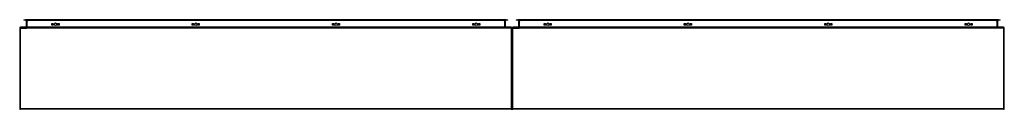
# Model space of a CAD drawing. Header units: inches. Extents: x 82 to 202, y 67 to 78.
import ezdxf

# ---------------------------------------------------------------- set-up
doc = ezdxf.new("R2010")
doc.units = ezdxf.units.IN
doc.header["$MEASUREMENT"] = 0
doc.layers.add('Visible Edges(ANSI)', color=7, linetype='Continuous', lineweight=25)
doc.layers.add('Visible Tangent Edges(ANSI)', color=7, linetype='Continuous', lineweight=25)

msp = doc.modelspace()

# ---------------------------------------------------------------- linework, layer by layer
at = {"layer": 'Visible Edges(ANSI)'}
for p, q in [((81.77, 76.83), (81.77, 67.03)), ((141.67, 76.93), (81.87, 76.93)), ((82.28, 77.85), (82.48, 77.85)), ((82.28, 77.85), (82.28, 77.78)), ((82.48, 77.78), (82.28, 77.78)), ((141.06, 77.85), (82.48, 77.85)), ((82.48, 77.78), (141.06, 77.78)), ((82.57, 77.75), (82.57, 76.96)), ((85.67, 77.2), (85.67, 77.38)), ((85.67, 77.38), (85.86, 77.38)), ((85.86, 77.2), (85.67, 77.2)), ((85.86, 77.38), (85.86, 77.2)), ((86.37, 77.2), (86.37, 77.38)), ((86.37, 77.38), (86.56, 77.38)), ((86.56, 77.2), (86.37, 77.2)), ((86.56, 77.38), (86.56, 77.2)), ((102.77, 77.2), (102.77, 77.38)), ((102.77, 77.38), (102.96, 77.38)), ((102.96, 77.2), (102.77, 77.2)), ((102.96, 77.38), (102.96, 77.2)), ((103.47, 77.2), (103.47, 77.38)), ((103.47, 77.38), (103.66, 77.38)), ((103.66, 77.2), (103.47, 77.2)), ((103.66, 77.38), (103.66, 77.2)), ((119.88, 77.2), (119.88, 77.38)), ((119.88, 77.38), (120.06, 77.38)), ((120.06, 77.2), (119.88, 77.2)), ((120.06, 77.38), (120.06, 77.2)), ((120.58, 77.2), (120.58, 77.38)), ((120.58, 77.38), (120.76, 77.38)), ((120.76, 77.2), (120.58, 77.2)), ((120.76, 77.38), (120.76, 77.2)), ((136.98, 77.2), (136.98, 77.38)), ((136.98, 77.38), (137.16, 77.38)), ((137.16, 77.2), (136.98, 77.2)), ((137.16, 77.38), (137.16, 77.2)), ((137.68, 77.2), (137.68, 77.38)), ((137.68, 77.38), (137.86, 77.38)), ((137.86, 77.2), (137.68, 77.2)), ((137.86, 77.38), (137.86, 77.2)), ((140.97, 76.96), (140.97, 77.75)), ((141.06, 77.85), (141.26, 77.85)), ((141.26, 77.78), (141.06, 77.78)), ((141.26, 77.78), (141.26, 77.85)), ((141.77, 67.03), (141.77, 76.83)), ((141.77, 76.83), (141.77, 67.03)), ((201.67, 76.93), (141.87, 76.93)), ((142.28, 77.85), (142.48, 77.85)), ((142.28, 77.85), (142.28, 77.78)), ((142.48, 77.78), (142.28, 77.78)), ((201.06, 77.85), (142.48, 77.85)), ((142.48, 77.78), (201.06, 77.78)), ((142.57, 77.75), (142.57, 76.96)), ((145.67, 77.2), (145.67, 77.38)), ((145.67, 77.38), (145.86, 77.38)), ((145.86, 77.2), (145.67, 77.2)), ((145.86, 77.38), (145.86, 77.2)), ((146.37, 77.2), (146.37, 77.38)), ((146.37, 77.38), (146.56, 77.38)), ((146.56, 77.2), (146.37, 77.2)), ((146.56, 77.38), (146.56, 77.2)), ((162.77, 77.2), (162.77, 77.38)), ((162.77, 77.38), (162.96, 77.38)), ((162.96, 77.2), (162.77, 77.2)), ((162.96, 77.38), (162.96, 77.2)), ((163.47, 77.2), (163.47, 77.38)), ((163.47, 77.38), (163.66, 77.38)), ((163.66, 77.2), (163.47, 77.2)), ((163.66, 77.38), (163.66, 77.2)), ((179.88, 77.2), (179.88, 77.38)), ((179.88, 77.38), (180.06, 77.38)), ((180.06, 77.2), (179.88, 77.2)), ((180.06, 77.38), (180.06, 77.2)), ((180.58, 77.2), (180.58, 77.38)), ((180.58, 77.38), (180.76, 77.38)), ((180.76, 77.2), (180.58, 77.2)), ((180.76, 77.38), (180.76, 77.2)), ((196.98, 77.2), (196.98, 77.38)), ((196.98, 77.38), (197.16, 77.38)), ((197.16, 77.2), (196.98, 77.2)), ((197.16, 77.38), (197.16, 77.2)), ((197.68, 77.2), (197.68, 77.38)), ((197.68, 77.38), (197.86, 77.38)), ((197.86, 77.2), (197.68, 77.2)), ((197.86, 77.38), (197.86, 77.2)), ((200.97, 76.96), (200.97, 77.75)), ((201.06, 77.85), (201.26, 77.85)), ((201.26, 77.78), (201.06, 77.78)), ((201.26, 77.78), (201.26, 77.85)), ((201.77, 67.03), (201.77, 76.83)), ((141.67, 66.93), (81.87, 66.93)), ((201.67, 66.93), (141.87, 66.93))]:
    msp.add_line(p, q, dxfattribs=at)
for centre in [(86.12, 77.29), (103.22, 77.29), (120.32, 77.29), (137.42, 77.29), (146.12, 77.29), (163.22, 77.29), (180.32, 77.29), (197.42, 77.29)]:
    msp.add_circle(centre, 0.165, dxfattribs=at)
for centre, radius, start, end in [((81.87, 76.83), 0.099, 90, 180), ((82.54, 77.75), 0.031, 0, 90), ((82.54, 76.96), 0.031, 270, 0), ((141, 77.75), 0.031, 90, 180), ((141, 76.96), 0.031, 180, 270), ((141.67, 76.83), 0.099, 0, 90), ((141.87, 76.83), 0.099, 90, 180), ((142.54, 77.75), 0.031, 0, 90), ((142.54, 76.96), 0.031, 270, 0), ((201, 77.75), 0.031, 90, 180), ((201, 76.96), 0.031, 180, 270), ((201.67, 76.83), 0.099, 0, 90), ((81.87, 67.03), 0.099, 180, 270), ((141.67, 67.03), 0.099, 270, 0), ((141.87, 67.03), 0.099, 180, 270), ((201.67, 67.03), 0.099, 270, 0)]:
    msp.add_arc(centre, radius, start, end, dxfattribs=at)
at = {"layer": 'Visible Tangent Edges(ANSI)'}
for p, q in [((81.87, 76.83), (81.77, 76.83)), ((81.87, 76.83), (81.87, 76.93)), ((81.87, 67.03), (81.87, 76.83)), ((81.87, 76.83), (82.63, 76.83)), ((82.48, 77.78), (82.48, 77.85)), ((82.67, 77.75), (82.57, 77.75)), ((82.57, 76.96), (82.67, 76.96)), ((141.67, 76.83), (82.63, 76.83)), ((82.67, 77.78), (82.67, 77.75)), ((82.67, 76.96), (82.67, 77.75)), ((82.67, 77.75), (82.77, 77.75)), ((82.67, 76.96), (82.67, 76.93)), ((82.77, 76.96), (82.67, 76.96)), ((140.77, 77.75), (82.77, 77.75)), ((82.77, 76.96), (140.77, 76.96)), ((140.77, 77.75), (140.87, 77.75)), ((140.87, 76.96), (140.77, 76.96)), ((140.87, 77.78), (140.87, 77.75)), ((140.97, 77.75), (140.87, 77.75)), ((140.87, 77.75), (140.87, 76.96)), ((140.87, 76.96), (140.87, 76.93)), ((140.87, 76.96), (140.97, 76.96)), ((141.06, 77.85), (141.06, 77.78)), ((141.67, 76.93), (141.67, 76.83)), ((141.77, 76.83), (141.67, 76.83)), ((141.67, 76.83), (141.67, 67.03)), ((141.87, 76.83), (141.77, 76.83)), ((141.87, 76.83), (141.87, 76.93)), ((141.87, 67.03), (141.87, 76.83)), ((141.87, 76.83), (142.63, 76.83)), ((142.48, 77.78), (142.48, 77.85)), ((142.67, 77.75), (142.57, 77.75)), ((142.57, 76.96), (142.67, 76.96)), ((201.67, 76.83), (142.63, 76.83)), ((142.67, 77.78), (142.67, 77.75)), ((142.67, 76.96), (142.67, 77.75)), ((142.67, 77.75), (142.77, 77.75)), ((142.67, 76.96), (142.67, 76.93)), ((142.77, 76.96), (142.67, 76.96)), ((200.77, 77.75), (142.77, 77.75)), ((142.77, 76.96), (200.77, 76.96)), ((200.77, 77.75), (200.87, 77.75)), ((200.87, 76.96), (200.77, 76.96)), ((200.87, 77.78), (200.87, 77.75)), ((200.97, 77.75), (200.87, 77.75)), ((200.87, 77.75), (200.87, 76.96)), ((200.87, 76.96), (200.87, 76.93)), ((200.87, 76.96), (200.97, 76.96)), ((201.06, 77.85), (201.06, 77.78)), ((201.67, 76.93), (201.67, 76.83)), ((201.77, 76.83), (201.67, 76.83)), ((201.67, 76.83), (201.67, 67.03)), ((81.77, 67.03), (81.87, 67.03)), ((81.87, 66.93), (81.87, 67.03)), ((81.87, 67.03), (141.67, 67.03)), ((141.67, 67.03), (141.77, 67.03)), ((141.67, 67.03), (141.67, 66.93)), ((141.77, 67.03), (141.87, 67.03)), ((141.87, 66.93), (141.87, 67.03)), ((141.87, 67.03), (201.67, 67.03)), ((201.67, 67.03), (201.77, 67.03)), ((201.67, 67.03), (201.67, 66.93))]:
    msp.add_line(p, q, dxfattribs=at)

doc.saveas('drawing.dxf')
